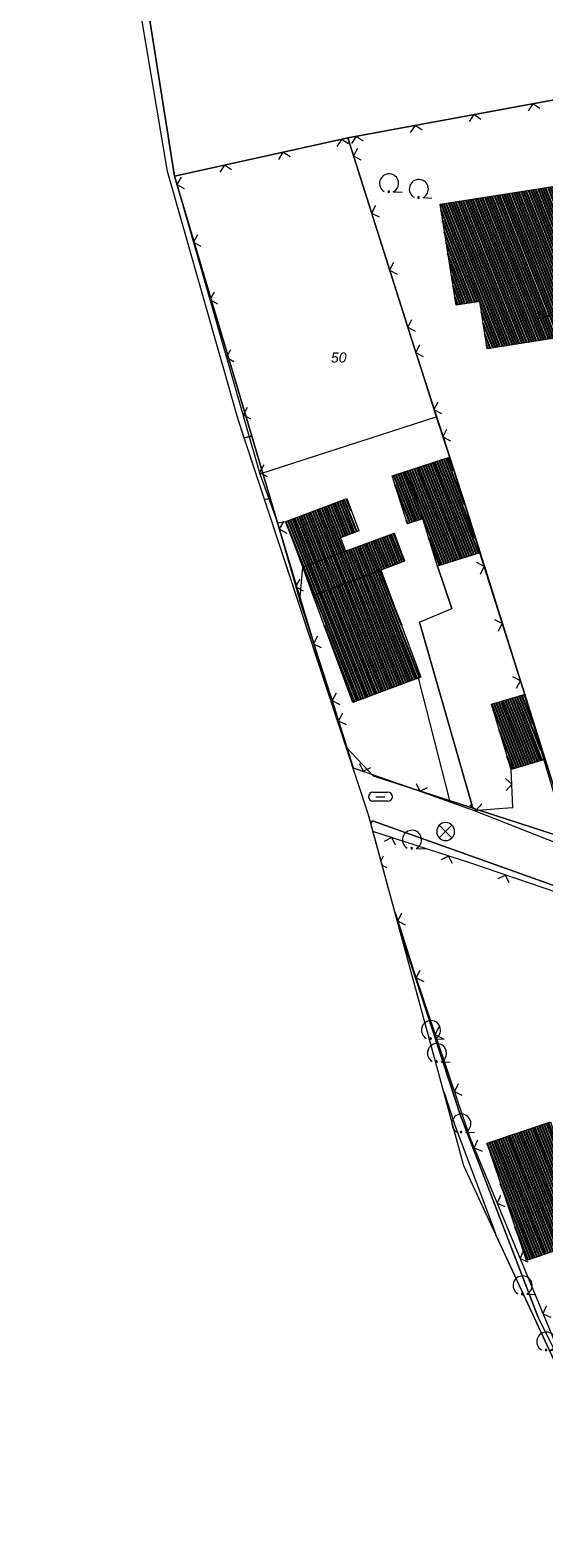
# Model space of a CAD drawing. Header units: metres. Extents: x 345144 to 348639, y 5629211 to 5635235.
# Tile 35 of 256: x 345895 to 345938, y 5631310 to 5631436. Entities that reach past the tile are written whole.
import ezdxf
from ezdxf.enums import TextEntityAlignment as Align

# ---------------------------------------------------------------- set-up
doc = ezdxf.new("R2010")
doc.units = ezdxf.units.M
doc.header["$MEASUREMENT"] = 0
for name, color, linetype in [('065-066 Ver_Entsorgung', 7, 'Continuous'), ('065-066 Ver_Entsorgung Ausg.', 7, 'Continuous'), ('081-083 Topographie', 7, 'Continuous'), ('AX Flurstück', 7, 'Continuous'), ('AX Gebäude', 7, 'Continuous'), ('Blatt', 7, 'Continuous'), ('Definitionslinie', 7, 'Continuous'), ('Gemeinde Lokation', 7, 'Continuous'), ('Ortsteil Lokation', 7, 'Continuous'), ('Präsentationsobjekt -Text (punktförmig)', 7, 'Continuous')]:
    doc.layers.add(name, color=color, linetype=linetype)
doc.styles.add('ARIAL', font='arial.ttf', dxfattribs={"height": 1})
doc.styles.add('ARIALIT', font='ariali.ttf', dxfattribs={"height": 1})
pattern_1 = [(111.5294117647, (0, 0), (-0.186045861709, -0.07339575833), [])]

# ---------------------------------------------------------------- blocks, each defined once
blk = doc.blocks.new('alk_3504_nrw')
at = {"color": 134, "lineweight": 5, "true_color": 0x00b2b2, "flags": 128}
for points in [[(-0.729333, -0.684), (-0.707333, -0.707333), (0.707333, 0.707333)], [(-0.707333, 0.707333), (0.707333, -0.707333)]]:
    blk.add_lwpolyline(points, dxfattribs=at)
at = {"color": 134, "lineweight": 5, "true_color": 0x00b2b2}
for start, end in [(90, -90), (-90, 90)]:
    blk.add_arc((0, 0), 1, start, end, dxfattribs=at)
blk = doc.blocks.new('alk_7100_nrwx2')
at = {"true_color": 0x2e2e2e}
h = blk.add_hatch(color=250, dxfattribs=at)
edge = h.paths.add_edge_path(flags=0)
edge.add_arc((0.024073, -0.597267), 0.057254, 180, 360, ccw=False)
edge.add_arc((0.024073, -0.597267), 0.057255, 0, 180, ccw=False)
at = {"color": 250, "lineweight": 5, "true_color": 0x2e2e2e, "flags": 128}
blk.add_lwpolyline([(0.349382, -0.597267), (1, -0.597267)], dxfattribs=at)
at = {"color": 250, "lineweight": 5, "true_color": 0x2e2e2e}
for centre, radius, start, end in [((0.024073, 0.012362), 0.690995, -61.91481688, -118.08518312), ((0.024073, -0.597267), 0.057255, 0, 180), ((0.024073, -0.597267), 0.057254, 180, 0)]:
    blk.add_arc(centre, radius, start, end, dxfattribs=at)
blk = doc.blocks.new('alk_3428_nrw')
at = {"color": 134, "lineweight": 5, "true_color": 0x00b2b2, "flags": 128}
for points in [[(-0.625, 0.375), (0.625, 0.375)], [(-0.375, 0), (0.375, 0)], [(0.625, -0.375), (-0.625, -0.375)]]:
    blk.add_lwpolyline(points, dxfattribs=at)
at = {"color": 134, "lineweight": 5, "true_color": 0x00b2b2}
for centre, start, end in [((-0.625, 0), 90, -90), ((0.625, 0), -90, 90)]:
    blk.add_arc(centre, 0.375, start, end, dxfattribs=at)

msp = doc.modelspace()

# ---------------------------------------------------------------- hatches: boundary and pattern name
at = {"layer": 'AX Gebäude', "true_color": 0x4f4f4f}
h = msp.add_hatch(dxfattribs=at)
h.set_pattern_fill('_USER', color=251, scale=0.2, angle=111.52941176, style=0, pattern_type=0)
h.set_pattern_definition(pattern_1)
h.paths.add_polyline_path([(345929.205, 5631421.401), (345943.564, 5631423.655), (345944.887, 5631415.242), (345942.912, 5631414.928), (345943.539, 5631410.978), (345933.13, 5631409.329), (345932.504, 5631413.279), (345930.528, 5631412.966)], flags=0)
h = msp.add_hatch(dxfattribs=at)
h.set_pattern_fill('_USER', color=251, scale=0.2, angle=111.52941176, style=0, pattern_type=0)
h.set_pattern_definition(pattern_1)
h.paths.add_polyline_path([(345926.456, 5631399.148), (345929.979, 5631400.296), (345932.519, 5631392.305), (345928.983, 5631391.209), (345927.756, 5631395.142)], flags=0)
h = msp.add_hatch(dxfattribs=at)
h.set_pattern_fill('_USER', color=251, scale=0.2, angle=111.52941176, style=0, pattern_type=0)
h.set_pattern_definition(pattern_1)
h.paths.add_polyline_path([(345926.456, 5631399.148), (345927.756, 5631395.142), (345926.474, 5631394.732), (345925.186, 5631398.737)], flags=0)
h = msp.add_hatch(dxfattribs=at)
h.set_pattern_fill('_USER', color=251, scale=0.2, angle=111.52941176, style=0, pattern_type=0)
h.set_pattern_definition(pattern_1)
h.paths.add_polyline_path([(345917.718, 5631391.107), (345916.291, 5631394.926), (345921.39, 5631396.831), (345922.396, 5631394.138), (345920.879, 5631393.572), (345921.299, 5631392.448)], flags=0)
h = msp.add_hatch(dxfattribs=at)
h.set_pattern_fill('_USER', color=251, scale=0.2, angle=111.52941176, style=0, pattern_type=0)
h.set_pattern_definition(pattern_1)
h.paths.add_polyline_path([(345917.718, 5631391.107), (345921.299, 5631392.448), (345925.342, 5631393.961), (345926.226, 5631391.602), (345924.243, 5631390.859), (345918.596, 5631388.748)], flags=0)
h = msp.add_hatch(dxfattribs=at)
h.set_pattern_fill('_USER', color=251, scale=0.2, angle=111.52941176, style=0, pattern_type=0)
h.set_pattern_definition(pattern_1)
h.paths.add_polyline_path([(345918.596, 5631388.748), (345924.243, 5631390.859), (345927.589, 5631381.946), (345921.907, 5631379.826)], flags=0)
h = msp.add_hatch(dxfattribs=at)
h.set_pattern_fill('_USER', color=251, scale=0.2, angle=111.52941176, style=0, pattern_type=0)
h.set_pattern_definition(pattern_1)
h.paths.add_polyline_path([(345933.495, 5631379.686), (345936.224, 5631380.481), (345937.853, 5631375.02), (345935.13, 5631374.216)], flags=0)
h = msp.add_hatch(dxfattribs=at)
h.set_pattern_fill('_USER', color=251, scale=0.2, angle=111.52941176, style=0, pattern_type=0)
h.set_pattern_definition(pattern_1)
h.paths.add_polyline_path([(345933.113, 5631343.048), (345938.423, 5631344.824), (345941.695, 5631335.038), (345936.396, 5631333.242)], flags=0)

# ---------------------------------------------------------------- linework, layer by layer
at = {"layer": '081-083 Topographie', "color": 7, "linetype": 'Continuous', "lineweight": 5, "flags": 128}
for points in [[(345921.474, 5631426.934), (345947.483, 5631431.739)], [(345921.474, 5631426.934), (345926.964, 5631409.632), (345926.964, 5631409.632), (345928.858, 5631403.663), (345928.858, 5631403.663), (345929.979, 5631400.296)], [(345914.143, 5631398.912), (345928.858, 5631403.663)], [(345915.614, 5631394.808), (345916.29, 5631394.926)], [(345936.256, 5631380.498), (345932.519, 5631392.306)], [(345917.459, 5631388.295), (345917.717, 5631391.108)], [(345931.931, 5631371.002), (345927.464, 5631386.536), (345927.464, 5631386.536), (345930.164, 5631387.676), (345930.164, 5631387.676), (345928.983, 5631391.21)], [(345927.368, 5631381.864), (345929.963, 5631371.639)]]:
    msp.add_lwpolyline(points, dxfattribs=at)
at = {"layer": '081-083 Topographie', "color": 7, "linetype": 'Continuous', "lineweight": 5}
msp.add_arc((345914.347, 5631398.468), 1.698902, -84.17914253, -71.60771371, dxfattribs=at)
at = {"layer": 'AX Flurstück', "color": 8, "linetype": 'Continuous', "lineweight": 13, "true_color": 0x808080, "flags": 128}
for points in [[(346044.117, 5631520.478), (346054.135, 5631478.406), (346022.513, 5631460.846), (346007.06, 5631452.562), (346005.284, 5631451.532), (345988.856, 5631444.172), (345969.506, 5631435.484), (345965.451, 5631434.144), (345947.483, 5631431.738), (345921.474, 5631426.934), (345920.631, 5631426.748), (345907.003, 5631423.746), (345900.122, 5631467.175)], [(345896.873, 5631480.826), (345896.427, 5631492.225), (345900.122, 5631467.175), (345907.003, 5631423.746), (345913.457, 5631402.05), (345912.829, 5631401.901), (345912.322, 5631403.439), (345906.412, 5631424.13), (345896.873, 5631480.826)], [(345953.411, 5631368.032), (345952.798, 5631363.043), (345940.095, 5631368.364), (345931.286, 5631396.303), (345926.964, 5631409.631), (345921.474, 5631426.934), (345947.483, 5631431.738), (345951.57, 5631404.674), (345951.971, 5631402.014), (345955.066, 5631381.489), (345953.411, 5631368.032)], [(345921.343, 5631376.091), (345920.076, 5631379.933), (345915.614, 5631394.807), (345913.457, 5631402.05), (345907.003, 5631423.746), (345920.631, 5631426.748), (345921.474, 5631426.934), (345926.964, 5631409.631), (345931.286, 5631396.303), (345940.095, 5631368.364), (345923.608, 5631373.691), (345921.343, 5631376.091)], [(345915.614, 5631394.807), (345920.076, 5631379.933), (345912.829, 5631401.901), (345913.457, 5631402.05), (345915.614, 5631394.807)], [(346151.68, 5631383.293), (346112.49, 5631364.617), (346111.14, 5631363.567), (346100.607, 5631359.052), (346097.742, 5631357.824), (346059.16, 5631344.77), (346034.188, 5631340.249), (346020.33, 5631339.565), (345978.276, 5631350.572), (345969.732, 5631353.468), (345923.554, 5631369.95), (345923.391, 5631369.744), (345923.175, 5631370.538)], [(345923.175, 5631370.538), (345921.343, 5631376.091), (345923.608, 5631373.691), (345940.095, 5631368.364), (345952.798, 5631363.043), (345954.425, 5631362.548), (345973.336, 5631357.61), (345978.977, 5631356.709), (345996.602, 5631350.621), (346001.49, 5631349.573), (346020.944, 5631345.401), (346027.787, 5631343.933), (346036.721, 5631346.114), (346036.561, 5631347.587), (346059.057, 5631351.388), (346061.146, 5631352.1), (346097.994, 5631364.656), (346101.705, 5631366.352), (346108.776, 5631369.561), (346132.777, 5631380.37)], [(345925.774, 5631361.001), (345923.391, 5631369.744), (345923.554, 5631369.95), (345969.732, 5631353.468), (345970.361, 5631322.342), (345949.737, 5631322.96), (345940.541, 5631322.146), (345937.404, 5631328.428), (345930.887, 5631345.364), (345925.774, 5631361.001)], [(345940.541, 5631322.146), (345940.019, 5631322.114), (345931.182, 5631341.16), (345925.774, 5631361.001), (345930.887, 5631345.364), (345937.404, 5631328.428), (345940.541, 5631322.146)]]:
    msp.add_lwpolyline(points, dxfattribs=at)
at = {"layer": 'AX Gebäude', "color": 7, "linetype": 'Continuous', "lineweight": 5, "flags": 128}
for points in [[(345929.205, 5631421.401), (345943.564, 5631423.655), (345944.887, 5631415.242), (345942.912, 5631414.928), (345943.539, 5631410.978), (345933.13, 5631409.329), (345932.504, 5631413.279), (345930.528, 5631412.966), (345929.205, 5631421.401)], [(345926.456, 5631399.148), (345929.979, 5631400.296), (345932.519, 5631392.305), (345928.983, 5631391.209), (345927.756, 5631395.142), (345926.456, 5631399.148)], [(345926.456, 5631399.148), (345927.756, 5631395.142), (345926.474, 5631394.732), (345925.186, 5631398.737), (345926.456, 5631399.148)], [(345917.718, 5631391.107), (345916.291, 5631394.926), (345921.39, 5631396.831), (345922.396, 5631394.138), (345920.879, 5631393.572), (345921.299, 5631392.448), (345917.718, 5631391.107)], [(345917.718, 5631391.107), (345921.299, 5631392.448), (345925.342, 5631393.961), (345926.226, 5631391.602), (345924.243, 5631390.859), (345918.596, 5631388.748), (345917.718, 5631391.107)], [(345918.596, 5631388.748), (345924.243, 5631390.859), (345927.589, 5631381.946), (345921.907, 5631379.826), (345918.596, 5631388.748)], [(345933.495, 5631379.686), (345936.224, 5631380.481), (345937.853, 5631375.02), (345935.13, 5631374.216), (345933.495, 5631379.686)], [(345933.113, 5631343.048), (345938.423, 5631344.824), (345941.695, 5631335.038), (345936.396, 5631333.242), (345933.113, 5631343.048)]]:
    msp.add_lwpolyline(points, dxfattribs=at)
at = {"layer": 'Blatt', "color": 205, "linetype": 'Continuous', "lineweight": 5, "true_color": 0x873099, "flags": 128}
msp.add_lwpolyline([(345896.873, 5631480.826), (345896.367, 5631493.748), (346389.269, 5631479.869), (346382.232, 5631229.992), (345972.989, 5631241.516), (345963.663, 5631266.754), (345942.62, 5631316.507), (345931.182, 5631341.16), (345923.175, 5631370.538), (345912.322, 5631403.439), (345906.412, 5631424.13), (345896.873, 5631480.826)], dxfattribs=at)
at = {"layer": 'Definitionslinie', "color": 7, "linetype": 'Continuous', "lineweight": 5, "flags": 128}
for points in [[(345921.474, 5631426.934), (345947.483, 5631431.739)], [(345937.519, 5631429.39), (345936.937, 5631429.791), (345936.536, 5631429.208)], [(345937.519, 5631429.39), (345936.937, 5631429.791), (345936.536, 5631429.208)], [(345927.686, 5631427.573), (345927.103, 5631427.974), (345926.702, 5631427.391)], [(345927.686, 5631427.573), (345927.103, 5631427.974), (345926.702, 5631427.391)], [(345932.603, 5631428.481), (345932.02, 5631428.882), (345931.619, 5631428.3)], [(345932.603, 5631428.481), (345932.02, 5631428.882), (345931.619, 5631428.3)], [(345921.474, 5631426.934), (345920.631, 5631426.748), (345907.003, 5631423.746), (345914.143, 5631398.912), (345914.143, 5631398.912), (345914.883, 5631396.856), (345914.883, 5631396.856), (345915.614, 5631394.808), (345915.614, 5631394.808), (345917.459, 5631388.295), (345917.459, 5631388.295), (345920.344, 5631379.456)], [(345921.54, 5631426.437), (345920.944, 5631426.817), (345920.564, 5631426.221)], [(345921.474, 5631426.934), (345926.964, 5631409.632)], [(345922.769, 5631426.665), (345922.187, 5631427.066), (345921.786, 5631426.483)], [(345922.769, 5631426.665), (345922.187, 5631427.066), (345921.786, 5631426.483)], [(345916.657, 5631425.361), (345916.061, 5631425.741), (345915.681, 5631425.146)], [(345922.276, 5631426.06), (345921.951, 5631425.432), (345922.578, 5631425.106)], [(345922.276, 5631426.06), (345921.951, 5631425.432), (345922.578, 5631425.106)], [(345911.774, 5631424.285), (345911.178, 5631424.666), (345910.798, 5631424.07)], [(345907.546, 5631423.668), (345907.203, 5631423.05), (345907.822, 5631422.707)], [(345923.788, 5631421.294), (345923.463, 5631420.666), (345924.091, 5631420.341)], [(345923.788, 5631421.294), (345923.463, 5631420.666), (345924.091, 5631420.341)], [(345908.927, 5631418.863), (345908.585, 5631418.244), (345909.203, 5631417.902)], [(345925.3, 5631416.528), (345924.975, 5631415.9), (345925.603, 5631415.575)], [(345925.3, 5631416.528), (345924.975, 5631415.9), (345925.603, 5631415.575)], [(345910.309, 5631414.058), (345909.966, 5631413.439), (345910.585, 5631413.097)], [(345926.813, 5631411.762), (345926.487, 5631411.134), (345927.115, 5631410.809)], [(345926.813, 5631411.762), (345926.487, 5631411.134), (345927.115, 5631410.809)], [(345911.69, 5631409.252), (345911.348, 5631408.634), (345911.967, 5631408.291)], [(345926.964, 5631409.632), (345928.858, 5631403.663)], [(345927.48, 5631409.658), (345927.155, 5631409.03), (345927.783, 5631408.705)], [(345927.48, 5631409.658), (345927.155, 5631409.03), (345927.783, 5631408.705)], [(345913.072, 5631404.447), (345912.729, 5631403.828), (345913.348, 5631403.486)], [(345928.992, 5631404.892), (345928.667, 5631404.265), (345929.295, 5631403.939)], [(345928.992, 5631404.892), (345928.667, 5631404.265), (345929.295, 5631403.939)], [(345914.143, 5631398.912), (345928.858, 5631403.663)], [(345928.858, 5631403.663), (345929.979, 5631400.296)], [(345929.735, 5631402.612), (345929.419, 5631401.98), (345930.051, 5631401.663)], [(345929.735, 5631402.612), (345929.419, 5631401.98), (345930.051, 5631401.663)], [(345914.453, 5631399.642), (345914.111, 5631399.023), (345914.73, 5631398.681)], [(345915.614, 5631394.808), (345916.29, 5631394.926)], [(345916.102, 5631394.92), (345915.757, 5631394.303), (345916.374, 5631393.958)], [(345932.553, 5631390.541), (345932.879, 5631391.169), (345932.251, 5631391.495)], [(345932.519, 5631392.306), (345936.256, 5631380.498)], [(345917.465, 5631390.11), (345917.12, 5631389.492), (345917.737, 5631389.148)], [(345917.459, 5631388.295), (345917.717, 5631391.108)], [(345928.983, 5631391.21), (345930.164, 5631387.676)], [(345927.464, 5631386.536), (345930.164, 5631387.676)], [(345927.464, 5631386.536), (345931.931, 5631371.002)], [(345934.062, 5631385.774), (345934.387, 5631386.402), (345933.76, 5631386.728)], [(345918.944, 5631385.355), (345918.624, 5631384.725), (345919.255, 5631384.405)], [(345927.368, 5631381.864), (345929.963, 5631371.639)], [(345935.57, 5631381.007), (345935.896, 5631381.635), (345935.269, 5631381.961)], [(345920.496, 5631380.602), (345920.176, 5631379.972), (345920.806, 5631379.651)], [(345920.344, 5631379.456), (345921.871, 5631374.565), (345921.93, 5631374.378), (345921.93, 5631374.378), (345922.977, 5631374.009), (345926.88, 5631372.635), (345932.04, 5631370.818), (345932.04, 5631370.818), (345933.73, 5631370.947), (345935.199, 5631371.06), (345935.257, 5631371.064), (345935.13, 5631374.217)], [(345921.033, 5631378.927), (345920.705, 5631378.301), (345921.331, 5631377.973)], [(345937.853, 5631375.021), (345939.792, 5631368.462), (345940.029, 5631367.67)], [(345922.464, 5631374.72), (345922.77, 5631374.082), (345923.407, 5631374.387)], [(345927.18, 5631373.059), (345927.486, 5631372.422), (345928.124, 5631372.727)], [(345934.699, 5631372.488), (345935.179, 5631373.008), (345934.659, 5631373.487)], [(345931.675, 5631371.292), (345932.211, 5631370.831), (345932.672, 5631371.368)], [(345969.733, 5631353.468), (345931.742, 5631366.402), (345923.579469, 5631369.053986)], [(345925.47, 5631367.914), (345925.149, 5631368.544), (345924.519, 5631368.223)], [(345924.436, 5631366.988), (345924.244301, 5631366.614692)], [(345924.346638, 5631366.239214), (345924.743, 5631366.036)], [(345930.225, 5631366.369), (345929.904, 5631366.999), (345929.274, 5631366.678)], [(345934.958, 5631364.779), (345934.646, 5631365.413), (345934.011, 5631365.101)], [(345925.422757, 5631362.290889), (345926.996, 5631357.403), (345931.675, 5631343.525), (345940.541, 5631322.147), (345949.738, 5631322.96), (345955.606, 5631322.784), (345955.606, 5631322.784), (345956.08, 5631322.775), (345956.08, 5631322.775), (345964.502, 5631322.606), (345964.502, 5631322.606), (345970.362, 5631322.342)], [(345925.968, 5631362.229), (345925.645, 5631361.599), (345926.274, 5631361.277)], [(345927.499, 5631357.476), (345927.185, 5631356.842), (345927.819, 5631356.528)], [(345929.096, 5631352.738), (345928.782, 5631352.104), (345929.416, 5631351.79)], [(345930.694, 5631348), (345930.38, 5631347.367), (345931.013, 5631347.052)], [(345932.308, 5631343.305), (345932.037, 5631342.651), (345932.691, 5631342.381)], [(345934.223, 5631338.686), (345933.953, 5631338.033), (345934.606, 5631337.762)], [(345936.139, 5631334.067), (345935.868, 5631333.414), (345936.522, 5631333.144)], [(345938.054, 5631329.449), (345937.784, 5631328.795), (345938.437, 5631328.525)]]:
    msp.add_lwpolyline(points, dxfattribs=at)
at = {"layer": 'Definitionslinie', "color": 219, "linetype": 'Continuous', "lineweight": 5, "true_color": 0x5c3d57, "flags": 128}
for points in [[(345921.918258, 5631374.347829), (345921.93, 5631374.378)], [(345932.04, 5631370.818), (345940.029, 5631367.67)], [(345929.496436, 5631347.344402), (345930.46, 5631344.465), (345933.807159, 5631335.50184)]]:
    msp.add_lwpolyline(points, dxfattribs=at)
at = {"layer": 'Definitionslinie', "color": 7, "linetype": 'Continuous', "lineweight": 5}
msp.add_arc((345914.347, 5631398.468), 1.698902, -84.17914253, -71.60771371, dxfattribs=at)
at = {"layer": 'Gemeinde Lokation', "color": 7, "linetype": 'Continuous', "lineweight": 5, "flags": 128}
msp.add_lwpolyline([(346167.593, 5630889.917), (346123.395, 5631062.255), (346122.359, 5631110.077), (346075.996, 5631102.996), (346041.522, 5631094.578), (345995.247, 5631092.793), (345987.921, 5631166.16), (345985.574, 5631207.461), (345963.663, 5631266.754), (345942.62, 5631316.507), (345931.182, 5631341.16), (345923.175, 5631370.538), (345912.322, 5631403.439), (345906.412, 5631424.13), (345896.873, 5631480.826), (345894.943, 5631530.127)], dxfattribs=at)
at = {"layer": 'Ortsteil Lokation', "color": 7, "linetype": 'Continuous', "lineweight": 5, "flags": 128}
msp.add_lwpolyline([(346167.593, 5630889.917), (346123.395, 5631062.255), (346122.359, 5631110.077), (346075.996, 5631102.996), (346041.522, 5631094.578), (345995.247, 5631092.793), (345987.921, 5631166.16), (345985.574, 5631207.461), (345963.663, 5631266.754), (345942.62, 5631316.507), (345931.182, 5631341.16), (345923.175, 5631370.538), (345912.322, 5631403.439), (345906.412, 5631424.13), (345896.873, 5631480.826), (345894.943, 5631530.127)], dxfattribs=at)

# ---------------------------------------------------------------- block references
at = {"layer": '065-066 Ver_Entsorgung', "xscale": 0.75, "yscale": 0.75}
msp.add_blockref('alk_3504_nrw', (345929.652, 5631369.049), dxfattribs=at)
at = {"layer": '065-066 Ver_Entsorgung Ausg.'}
msp.add_blockref('alk_3428_nrw', (345924.203, 5631371.949), dxfattribs=at)
at = {"layer": '081-083 Topographie', "xscale": 1.15275, "yscale": 1.15275}
for p, rotation in [((345924.902, 5631423.133), -2.326036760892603), ((345927.386, 5631422.657), -2.325463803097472), ((345926.809, 5631368.345), -2.326036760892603), ((345928.398, 5631352.461), -2.326036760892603), ((345928.9, 5631350.543), -2.325463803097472), ((345930.939, 5631344.66), -2.325463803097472), ((345936.048, 5631331.152), -2.326036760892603), ((345938.028, 5631326.464), -2.325463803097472)]:
    msp.add_blockref('alk_7100_nrwx2', p, dxfattribs=dict(at, rotation=rotation))

# ---------------------------------------------------------------- texts
at = {"layer": 'Präsentationsobjekt -Text (punktförmig)', "color": 7, "style": 'ARIAL'}
for s, height, rotation, p in [('20a', 0.5894699, 11.45915493, (345937.947, 5631411.914)), ('22', 0.58947, 22.91832886, (345924.088, 5631382.561))]:
    msp.add_text(s, height=height, rotation=rotation, dxfattribs=at).set_placement(p, align=Align.CENTER)
at = {"layer": 'Präsentationsobjekt -Text (punktförmig)', "color": 8, "true_color": 0x808080, "style": 'ARIALIT'}
msp.add_text('50', height=0.8421, dxfattribs=at).set_placement((345920.721, 5631408.61), align=Align.MIDDLE_CENTER)

doc.saveas('drawing.dxf')
